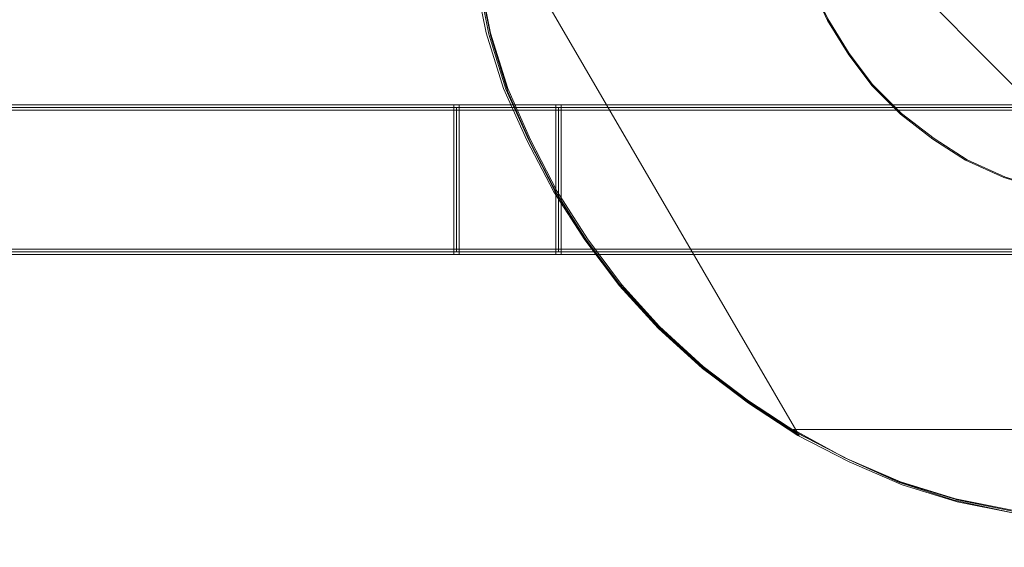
# Model space of a CAD drawing. Header units: millimetres. Extents: x -1290 to 1795, y -4192 to -1311.
# Tile 140 of 256: x 584.22 to 587.01, y -3304.34 to -3302.85. Entities that reach past the tile are written whole.
import ezdxf

# ---------------------------------------------------------------- set-up
doc = ezdxf.new("R2010")
doc.units = ezdxf.units.MM
doc.layers.add('$EL_istn', color=7, linetype='Continuous', lineweight=15)
doc.layers.add('Aparatura', color=7, linetype='Continuous', lineweight=13)
doc.styles.get("Standard").update_dxf_attribs({"font": 'ARIALN.TTF', "width": 0.8})
doc.dimstyles.new('100', dxfattribs={"dimtxt": 15, "dimasz": 10, "dimexe": 1.25, "dimexo": 0.625, "dimtad": 1, "dimdec": 0, "dimtxsty": 'Standard', "dimblk": 'OBLIQUE', "dimcen": 2.5, "dimadec": 0, "dimazin": 0, "dimtfac": 1, "dimtdec": 0, "dimtmove": 0, "dimatfit": 3, "dimldrblk": 'NONE', "dimfxl": 1, "dimarcsym": 0})

# ---------------------------------------------------------------- blocks, each defined once
blk = doc.blocks.new('_Oblique')
at = {"color": 0, "linetype": 'ByBlock', "lineweight": -2}
blk.add_line((-0.5, -0.5), (0.5, 0.5), dxfattribs=at)
blk = doc.blocks.new('*D43')
at = {"layer": '$EL_istn', "color": 0, "linetype": 'Continuous', "lineweight": -2, "ltscale": 0.1}
for p, q in [((605.2914, -3294.7164), (605.2914, -3319.5177)), ((518.0914, -3296.8148), (518.0914, -3319.5177)), ((518.0914, -3318.2677), (605.2914, -3318.2677))]:
    blk.add_line(p, q, dxfattribs=at)
at = {"layer": 'Defpoints', "color": 0}
for p in [(605.2914, -3294.0914), (518.0914, -3296.1898), (605.2914, -3318.2677)]:
    blk.add_point(p, dxfattribs=at)
at = {"layer": '$EL_istn', "color": 0, "linetype": 'ByBlock', "lineweight": -2, "xscale": 5, "yscale": 5, "zscale": 5, "rotation": 180}
blk.add_blockref('_Oblique', (518.0914, -3318.2677), dxfattribs=at)
at = {"layer": '$EL_istn', "color": 0, "linetype": 'ByBlock', "lineweight": -2, "xscale": 5, "yscale": 5, "zscale": 5}
blk.add_blockref('_Oblique', (605.2914, -3318.2677), dxfattribs=at)
at = {"layer": '$EL_istn', "color": 0, "lineweight": 5, "insert": (561.6914, -3313.5581), "char_height": 8, "attachment_point": 5}
blk.add_mtext('436', dxfattribs=at)
blk = doc.blocks.new('_None')

msp = doc.modelspace()

# ---------------------------------------------------------------- linework, layer by layer
at = {"layer": 'Aparatura', "lineweight": 13}
for points in [[(587.1192, -3301.4787), (587.0108, -3301.5112), (586.9024, -3301.56), (586.8103, -3301.6197), (586.7181, -3301.6902), (586.6369, -3301.7662), (586.5718, -3301.8584), (586.5718, -3301.8584), (586.5122, -3301.956), (586.4634, -3302.0591), (586.4255, -3302.1676), (586.4038, -3302.2815), (586.3984, -3302.4008), (586.4038, -3302.5256), (586.4255, -3302.6395), (586.4634, -3302.748), (586.5122, -3302.8511), (586.5718, -3302.9487), (586.6369, -3303.0355), (586.7181, -3303.1169), (586.8103, -3303.1874), (586.9024, -3303.247), (587.0108, -3303.2959), (587.1192, -3303.3284)], [(587.1192, -3303.3284), (587.0108, -3303.2959), (586.9024, -3303.247), (586.8103, -3303.1874), (586.7181, -3303.1169), (586.6369, -3303.0355), (586.5718, -3302.9487), (586.5122, -3302.8511), (586.4634, -3302.748), (586.4255, -3302.6395), (586.4038, -3302.5256), (586.3984, -3302.4008), (586.4038, -3302.2815), (586.4255, -3302.1676), (586.4634, -3302.0591), (586.5122, -3301.956), (586.5718, -3301.8584), (586.6369, -3301.7662), (586.7181, -3301.6902), (586.8103, -3301.6197), (586.9024, -3301.56), (587.0108, -3301.5112), (587.1192, -3301.4787)], [(587.0352, -3304.2391), (586.8741, -3304.2069), (586.7183, -3304.1585), (586.5679, -3304.094), (586.4229, -3304.0187), (586.2832, -3303.9273), (586.1543, -3303.8306), (586.0308, -3303.7177), (585.9233, -3303.5994), (585.8267, -3303.4704), (585.7407, -3303.336), (585.6655, -3303.1909), (585.6011, -3303.0457), (585.5527, -3302.8898), (585.5205, -3302.7286)], [(587.0405, -3304.2423), (586.8793, -3304.2099), (586.7235, -3304.1613), (586.5731, -3304.0966), (586.428, -3304.021), (586.2883, -3303.9293), (586.1594, -3303.8321), (586.0358, -3303.7188), (585.9284, -3303.6), (585.8317, -3303.4705), (585.7457, -3303.3356), (585.6705, -3303.1899), (585.606, -3303.0441), (585.5577, -3302.8876), (585.5255, -3302.7257)], [(585.5256, -3302.7357), (585.5578, -3302.8972), (585.6061, -3303.0532), (585.6706, -3303.1985), (585.7458, -3303.3437), (585.8318, -3303.4783), (585.9285, -3303.6074), (586.0359, -3303.7258), (586.1595, -3303.8387), (586.2884, -3303.9356), (586.4281, -3304.0271), (586.5732, -3304.1024), (586.7236, -3304.1669), (586.8794, -3304.2154), (587.0406, -3304.2477)], [(577.3549, -3303.098), (579.8628, -3303.098), (580.1565, -3303.098), (582.6596, -3303.098), (582.9533, -3303.098), (585.4612, -3303.098), (585.75, -3303.098), (588.258, -3303.098), (588.5516, -3303.098), (591.05, -3303.098)], [(577.3549, -3303.098), (579.8628, -3303.098), (580.1565, -3303.098), (582.6596, -3303.098), (582.9533, -3303.098), (585.4612, -3303.098), (585.75, -3303.098), (588.258, -3303.098), (588.5516, -3303.098), (591.05, -3303.098)], [(577.3549, -3303.098), (579.8628, -3303.098), (580.1565, -3303.098), (582.6596, -3303.098), (582.9533, -3303.098), (585.4612, -3303.098), (585.75, -3303.098), (588.258, -3303.098), (588.5516, -3303.098), (591.05, -3303.098)], [(577.3582, -3303.1055), (579.8667, -3303.1055), (580.1604, -3303.1055), (582.6641, -3303.1055), (582.9578, -3303.1055), (585.4663, -3303.1055), (585.7551, -3303.1055), (588.2636, -3303.1055), (588.5573, -3303.1055), (591.0562, -3303.1055)], [(577.3582, -3303.1055), (579.8667, -3303.1055), (580.1604, -3303.1055), (582.6641, -3303.1055), (582.9578, -3303.1055), (585.4663, -3303.1055), (585.7551, -3303.1055), (588.2636, -3303.1055), (588.5573, -3303.1055), (591.0562, -3303.1055)], [(577.3582, -3303.1055), (579.8667, -3303.1055), (580.1604, -3303.1055), (582.6641, -3303.1055), (582.9578, -3303.1055), (585.4663, -3303.1055), (585.7551, -3303.1055), (588.2636, -3303.1055), (588.5573, -3303.1055), (591.0562, -3303.1055)], [(577.3582, -3303.1055), (579.8667, -3303.1055), (580.1604, -3303.1055), (582.6641, -3303.1055), (582.9578, -3303.1055), (585.4663, -3303.1055), (585.7551, -3303.1055), (588.2636, -3303.1055), (588.5573, -3303.1055), (591.0562, -3303.1055)], [(577.3582, -3303.1055), (579.8667, -3303.1055), (580.1604, -3303.1055), (582.6641, -3303.1055), (582.9578, -3303.1055), (585.4663, -3303.1055), (585.7551, -3303.1055), (588.2636, -3303.1055), (588.5573, -3303.1055), (591.0562, -3303.1055)]]:
    msp.add_lwpolyline(points, dxfattribs=at)
for points in [[(585.4796, -3302.392), (585.4906, -3302.5605), (585.5124, -3302.7235), (585.5453, -3302.8864), (585.5945, -3303.044), (585.6601, -3303.1907), (585.7367, -3303.3374), (585.8242, -3303.4732), (585.9227, -3303.6036), (586.0321, -3303.7231), (586.1579, -3303.8372), (586.2891, -3303.935), (586.4313, -3304.0274), (585.4796, -3302.392)], [(586.3984, -3302.392), (586.4038, -3302.5179), (586.4257, -3302.6329), (586.464, -3302.7424), (586.5132, -3302.8464), (586.5734, -3302.9449), (586.639, -3303.0325), (586.721, -3303.1146), (586.814, -3303.1858), (586.907, -3303.246), (587.0163, -3303.2953), (587.1257, -3303.3281), (587.2405, -3303.35), (587.3609, -3303.361), (586.3984, -3302.392)], [(563.2043, -3303.0901), (593.2142, -3303.0901), (563.2043, -3303.0901)], [(585.4689, -3303.5147), (585.4689, -3303.0901), (582.9455, -3303.0901), (582.9455, -3303.5147), (585.4689, -3303.5147)], [(585.4689, -3303.5147), (585.4689, -3303.0901), (582.9455, -3303.0901), (582.9455, -3303.5147), (585.4689, -3303.5147)], [(585.4689, -3303.5147), (585.4689, -3303.0901), (582.9455, -3303.0901), (582.9455, -3303.5147), (585.4689, -3303.5147)], [(585.4689, -3303.0901), (582.9455, -3303.0901), (582.9455, -3303.5147), (585.4689, -3303.5147), (585.4689, -3303.0901)], [(585.4689, -3303.0901), (584.3269, -3303.0901), (585.4689, -3303.0901)], [(585.4531, -3303.5147), (585.4531, -3303.0901), (585.4531, -3303.5147)], [(585.7577, -3303.0901), (585.4531, -3303.0901), (585.7577, -3303.0901)], [(585.7577, -3303.5147), (585.7577, -3303.0901), (585.4531, -3303.0901), (585.4531, -3303.5147), (585.7577, -3303.5147)], [(585.7577, -3303.5147), (585.7577, -3303.0901), (585.4531, -3303.0901), (585.4531, -3303.5147), (585.7577, -3303.5147)], [(585.7577, -3303.5147), (585.7577, -3303.0901), (585.4531, -3303.0901), (585.4531, -3303.5147), (585.7577, -3303.5147)], [(585.7577, -3303.0901), (585.4531, -3303.0901), (585.4531, -3303.5147), (585.7577, -3303.5147), (585.7577, -3303.0901)], [(586.8889, -3303.0901), (585.7423, -3303.0901), (586.8889, -3303.0901)], [(585.7423, -3303.5147), (585.7423, -3303.0901), (585.7423, -3303.5147)], [(588.2656, -3303.5147), (588.2656, -3303.0901), (585.7423, -3303.0901), (585.7423, -3303.5147), (588.2656, -3303.5147)], [(588.2656, -3303.5147), (588.2656, -3303.0901), (585.7423, -3303.0901), (585.7423, -3303.5147), (588.2656, -3303.5147)], [(588.2656, -3303.5147), (588.2656, -3303.0901), (585.7423, -3303.0901), (585.7423, -3303.5147), (588.2656, -3303.5147)], [(585.7423, -3303.0901), (585.7423, -3303.5147), (588.2656, -3303.5147), (588.2656, -3303.0901), (585.7423, -3303.0901)], [(585.4613, -3303.5072), (585.4613, -3303.0976), (582.953, -3303.0976), (582.953, -3303.5072), (585.4613, -3303.5072)], [(585.4613, -3303.0976), (582.953, -3303.0976), (582.953, -3303.5072), (585.4613, -3303.5072), (585.4613, -3303.0976)], [(585.7502, -3303.5072), (585.7502, -3303.0976), (585.461, -3303.0976), (585.461, -3303.5072), (585.7502, -3303.5072)], [(585.7502, -3303.0976), (585.461, -3303.0976), (585.461, -3303.5072), (585.7502, -3303.5072), (585.7502, -3303.0976)], [(588.2581, -3303.5072), (588.2581, -3303.0976), (585.7498, -3303.0976), (585.7498, -3303.5072), (588.2581, -3303.5072)], [(585.7498, -3303.0976), (585.7498, -3303.5072), (588.2581, -3303.5072), (588.2581, -3303.0976), (585.7498, -3303.0976)], [(582.9455, -3303.4993), (585.4689, -3303.4993), (582.9455, -3303.4993)], [(585.4531, -3303.4993), (585.7577, -3303.4993), (585.4531, -3303.4993)], [(585.7423, -3303.4993), (588.2656, -3303.4993), (585.7423, -3303.4993)], [(586.4145, -3304.0101), (586.5609, -3304.0905), (586.7126, -3304.1594), (586.8698, -3304.2111), (587.0324, -3304.2455), (587.1896, -3304.2685), (587.3522, -3304.2799), (587.5148, -3304.2685), (587.6775, -3304.2455), (587.8347, -3304.2111), (587.9918, -3304.1594), (588.1436, -3304.0905), (588.2954, -3304.0101), (586.4145, -3304.0101)]]:
    msp.add_lwpolyline(points, close=True, dxfattribs=at)

# ---------------------------------------------------------------- dimensions: what is measured, and where the dimension line sits
at = {"layer": '$EL_istn', "linetype": 'Continuous', "lineweight": 5, "ltscale": 0.1}
dim = msp.add_linear_dim(base=(605.2914, -3318.2677), p1=(518.0914, -3296.1898), p2=(605.2914, -3294.0914), dimstyle='100', override={"dimtxt": 8, "dimasz": 5, "dimlfac": 5, "dimfxl": 35, "dimfxlon": 0}, dxfattribs=at)
dim.commit()
dim.dimension.update_dxf_attribs({"geometry": '*D43', "text_midpoint": (561.6914, -3313.5581)})

doc.saveas('drawing.dxf')
